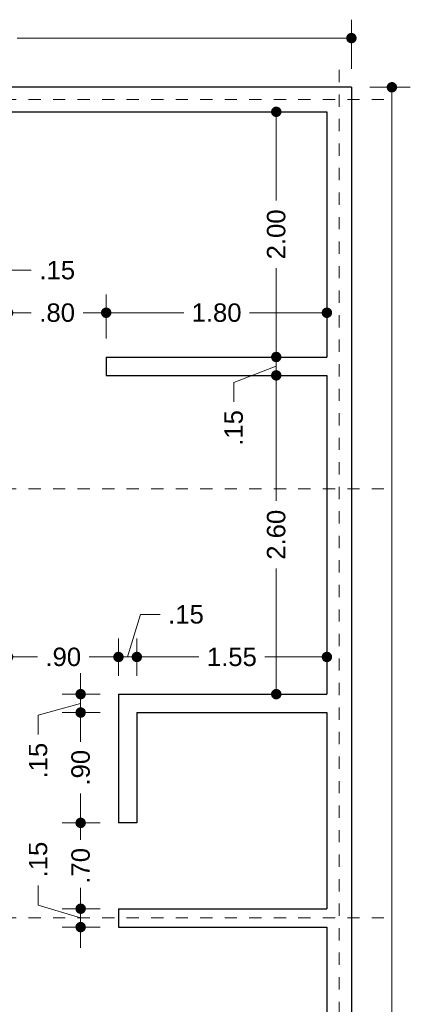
# Model space of a CAD drawing. Header units: millimetres. Extents: x 2562.8 to 2571.4, y 870.8 to 890.6.
# Tile 4 of 4: x 2568.1 to 2571.3, y 882.6 to 890.6. Entities that reach past the tile are written whole.
import ezdxf

# ---------------------------------------------------------------- set-up
doc = ezdxf.new("R2010")
doc.units = ezdxf.units.MM
doc.header["$LTSCALE"] = 0.001
doc.linetypes.add('CENTER2', pattern=[28.575, 19.05, -3.175, 3.175, -3.175])
for name, color, linetype, lineweight in [('Cotas', 7, 'Continuous', 18), ('Ejes', 7, 'CENTER2', 5), ('Muros', 7, 'Continuous', 30)]:
    doc.layers.add(name, color=color, linetype=linetype, lineweight=lineweight)
doc.styles.get("Standard").update_dxf_attribs({"font": 'arial.ttf'})
doc.dimstyles.new('1-100', dxfattribs={"dimscale": 100, "dimtxt": 0.0015, "dimasz": 0.00085, "dimexe": 0.0015, "dimexo": 0.0015, "dimgap": 0.0008, "dimtad": 0, "dimzin": 4, "dimdsep": 46, "dimtxsty": 'Standard', "dimblk": 'DOT', "dimcen": 0.09, "dimclrd": 256, "dimclre": 256, "dimclrt": 256, "dimadec": 0, "dimazin": 0, "dimtfac": 1, "dimtmove": 1, "dimatfit": 2, "dimfxl": 0.0015, "dimtfill": 1, "dimtolj": 1, "dimtzin": 4, "dimlwd": -1, "dimlwe": -1, "dimarcsym": 0})

# ---------------------------------------------------------------- blocks, each defined once
blk = doc.blocks.new('_DOT')
at = {"color": 0, "linetype": 'ByBlock'}
blk.add_line((-0.5, 0), (-1, 0), dxfattribs=at)
at = {"color": 0, "linetype": 'ByBlock', "const_width": 0.5}
blk.add_lwpolyline([(-0.25, 0, 1), (0.25, 0, 1)], format="xyb", close=True, dxfattribs=at)
blk = doc.blocks.new('*D22')
at = {"layer": 'Cotas', "transparency": 16777216}
for p, q in [((2564.7967, 890.223), (2564.7967, 890.6242)), ((2570.7967, 890.223), (2570.7967, 890.6242)), ((2564.8817, 890.4742), (2567.5217, 890.4742)), ((2570.7117, 890.4742), (2568.0716, 890.4742))]:
    blk.add_line(p, q, dxfattribs=at)
at = {"layer": 'Defpoints', "color": 0, "transparency": 16777216}
for p in [(2570.7967, 890.4742), (2564.7967, 890.073), (2570.7967, 890.073)]:
    blk.add_point(p, dxfattribs=at)
at = {"layer": 'Cotas', "transparency": 16777216, "xscale": 0.08499999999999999, "yscale": 0.08499999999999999, "zscale": 0.08499999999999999, "rotation": 180}
blk.add_blockref('_DOT', (2564.7967, 890.4742), dxfattribs=at)
at = {"layer": 'Cotas', "transparency": 16777216, "xscale": 0.08499999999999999, "yscale": 0.08499999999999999, "zscale": 0.08499999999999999}
blk.add_blockref('_DOT', (2570.7967, 890.4742), dxfattribs=at)
at = {"layer": 'Cotas', "transparency": 16777216, "insert": (2567.7967, 890.4742), "char_height": 0.15, "attachment_point": 5, "bg_fill": 3, "box_fill_scale": 1.1, "bg_fill_color": 256, "bg_fill_true_color": 13158600, "bg_fill_transparency": 0}
blk.add_mtext('\\A1;6.00', dxfattribs=at)
blk = doc.blocks.new('*D23')
at = {"layer": 'Cotas', "transparency": 16777216}
for p, q in [((2570.9467, 890.073), (2571.2768, 890.073)), ((2571.1268, 889.988), (2571.1268, 881.7488)), ((2571.1268, 872.858), (2571.1268, 881.0972)), ((2570.9467, 872.773), (2571.2768, 872.773))]:
    blk.add_line(p, q, dxfattribs=at)
at = {"layer": 'Defpoints', "color": 0, "transparency": 16777216}
for p in [(2570.7967, 890.073), (2570.7967, 872.773), (2571.1268, 872.773)]:
    blk.add_point(p, dxfattribs=at)
at = {"layer": 'Cotas', "transparency": 16777216, "xscale": 0.08499999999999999, "yscale": 0.08499999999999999, "zscale": 0.08499999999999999}
for p, rotation in [((2571.1268, 890.073), 90), ((2571.1268, 872.773), 270)]:
    blk.add_blockref('_DOT', p, dxfattribs=dict(at, rotation=rotation))
at = {"layer": 'Cotas', "transparency": 16777216, "insert": (2571.1268, 881.423), "char_height": 0.15, "attachment_point": 5, "rotation": 90, "bg_fill": 3, "box_fill_scale": 1.1, "bg_fill_color": 256, "bg_fill_true_color": 13158600, "bg_fill_transparency": 0}
blk.add_mtext('\\A1;17.30', dxfattribs=at)
blk = doc.blocks.new('*D33')
at = {"layer": 'Cotas', "transparency": 16777216}
for p, q in [((2568.7467, 884.073), (2568.4385, 884.073)), ((2568.5885, 883.988), (2568.5885, 883.9341)), ((2568.5885, 883.458), (2568.5885, 883.5119)), ((2568.7467, 883.373), (2568.4385, 883.373))]:
    blk.add_line(p, q, dxfattribs=at)
at = {"layer": 'Defpoints', "color": 0, "transparency": 16777216}
for p in [(2568.5885, 884.073), (2568.8967, 884.073), (2568.8967, 883.373)]:
    blk.add_point(p, dxfattribs=at)
at = {"layer": 'Cotas', "transparency": 16777216, "xscale": 0.08499999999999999, "yscale": 0.08499999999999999, "zscale": 0.08499999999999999}
for p, rotation in [((2568.5885, 884.073), 90), ((2568.5885, 883.373), 270)]:
    blk.add_blockref('_DOT', p, dxfattribs=dict(at, rotation=rotation))
at = {"layer": 'Cotas', "transparency": 16777216, "insert": (2568.5885, 883.723), "char_height": 0.15, "attachment_point": 5, "rotation": 90, "bg_fill": 3, "box_fill_scale": 1.1, "bg_fill_color": 256, "bg_fill_true_color": 13158600, "bg_fill_transparency": 0}
blk.add_mtext('\\A1;.70', dxfattribs=at)
blk = doc.blocks.new('*D34')
at = {"layer": 'Cotas', "transparency": 16777216}
for p, q in [((2568.7467, 884.973), (2568.4385, 884.973)), ((2568.5885, 884.888), (2568.5885, 884.7341)), ((2568.5885, 884.158), (2568.5885, 884.3119)), ((2568.7467, 884.073), (2568.4385, 884.073))]:
    blk.add_line(p, q, dxfattribs=at)
at = {"layer": 'Defpoints', "color": 0, "transparency": 16777216}
for p in [(2568.5885, 884.973), (2568.8967, 884.973), (2568.8967, 884.073)]:
    blk.add_point(p, dxfattribs=at)
at = {"layer": 'Cotas', "transparency": 16777216, "xscale": 0.08499999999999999, "yscale": 0.08499999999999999, "zscale": 0.08499999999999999}
for p, rotation in [((2568.5885, 884.973), 90), ((2568.5885, 884.073), 270)]:
    blk.add_blockref('_DOT', p, dxfattribs=dict(at, rotation=rotation))
at = {"layer": 'Cotas', "transparency": 16777216, "insert": (2568.5885, 884.523), "char_height": 0.15, "attachment_point": 5, "rotation": 90, "bg_fill": 3, "box_fill_scale": 1.1, "bg_fill_color": 256, "bg_fill_true_color": 13158600, "bg_fill_transparency": 0}
blk.add_mtext('\\A1;.90', dxfattribs=at)
blk = doc.blocks.new('*D37')
at = {"layer": 'Cotas', "transparency": 16777216}
for p, q in [((2569.0467, 885.273), (2569.0467, 885.5763)), ((2570.5967, 885.273), (2570.5967, 885.5763)), ((2569.1317, 885.4263), (2569.5534, 885.4263)), ((2570.5117, 885.4263), (2570.09, 885.4263))]:
    blk.add_line(p, q, dxfattribs=at)
at = {"layer": 'Defpoints', "color": 0, "transparency": 16777216}
for p in [(2570.5967, 885.4263), (2569.0467, 885.123), (2570.5967, 885.123)]:
    blk.add_point(p, dxfattribs=at)
at = {"layer": 'Cotas', "transparency": 16777216, "xscale": 0.08499999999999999, "yscale": 0.08499999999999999, "zscale": 0.08499999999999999, "rotation": 180}
blk.add_blockref('_DOT', (2569.0467, 885.4263), dxfattribs=at)
at = {"layer": 'Cotas', "transparency": 16777216, "xscale": 0.08499999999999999, "yscale": 0.08499999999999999, "zscale": 0.08499999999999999}
blk.add_blockref('_DOT', (2570.5967, 885.4263), dxfattribs=at)
at = {"layer": 'Cotas', "transparency": 16777216, "insert": (2569.8217, 885.4263), "char_height": 0.15, "attachment_point": 5, "bg_fill": 3, "box_fill_scale": 1.1, "bg_fill_color": 256, "bg_fill_true_color": 13158600, "bg_fill_transparency": 0}
blk.add_mtext('\\A1;1.55', dxfattribs=at)
blk = doc.blocks.new('*D38')
at = {"layer": 'Cotas', "transparency": 16777216}
for p, q in [((2568.7967, 888.023), (2568.7967, 888.384)), ((2570.5967, 888.023), (2570.5967, 888.384)), ((2568.8817, 888.234), (2569.4292, 888.234)), ((2570.5117, 888.234), (2569.9642, 888.234))]:
    blk.add_line(p, q, dxfattribs=at)
at = {"layer": 'Defpoints', "color": 0, "transparency": 16777216}
for p in [(2570.5967, 888.234), (2568.7967, 887.873), (2570.5967, 887.873)]:
    blk.add_point(p, dxfattribs=at)
at = {"layer": 'Cotas', "transparency": 16777216, "xscale": 0.08499999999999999, "yscale": 0.08499999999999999, "zscale": 0.08499999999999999, "rotation": 180}
blk.add_blockref('_DOT', (2568.7967, 888.234), dxfattribs=at)
at = {"layer": 'Cotas', "transparency": 16777216, "xscale": 0.08499999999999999, "yscale": 0.08499999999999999, "zscale": 0.08499999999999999}
blk.add_blockref('_DOT', (2570.5967, 888.234), dxfattribs=at)
at = {"layer": 'Cotas', "transparency": 16777216, "insert": (2569.6967, 888.234), "char_height": 0.15, "attachment_point": 5, "bg_fill": 3, "box_fill_scale": 1.1, "bg_fill_color": 256, "bg_fill_true_color": 13158600, "bg_fill_transparency": 0}
blk.add_mtext('\\A1;1.80', dxfattribs=at)
blk = doc.blocks.new('*D45')
at = {"layer": 'Cotas', "transparency": 16777216}
for p, q in [((2567.9967, 888.273), (2567.9967, 888.384)), ((2568.7967, 888.023), (2568.7967, 888.384)), ((2568.0817, 888.234), (2568.1855, 888.234)), ((2568.7117, 888.234), (2568.6078, 888.234))]:
    blk.add_line(p, q, dxfattribs=at)
at = {"layer": 'Defpoints', "color": 0, "transparency": 16777216}
for p in [(2567.9967, 888.234), (2567.9967, 888.123), (2568.7967, 887.873)]:
    blk.add_point(p, dxfattribs=at)
at = {"layer": 'Cotas', "transparency": 16777216, "xscale": 0.08499999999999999, "yscale": 0.08499999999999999, "zscale": 0.08499999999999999, "rotation": 180}
blk.add_blockref('_DOT', (2567.9967, 888.234), dxfattribs=at)
at = {"layer": 'Cotas', "transparency": 16777216, "xscale": 0.08499999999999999, "yscale": 0.08499999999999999, "zscale": 0.08499999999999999}
blk.add_blockref('_DOT', (2568.7967, 888.234), dxfattribs=at)
at = {"layer": 'Cotas', "transparency": 16777216, "insert": (2568.3967, 888.234), "char_height": 0.15, "attachment_point": 5, "bg_fill": 3, "box_fill_scale": 1.1, "bg_fill_color": 256, "bg_fill_true_color": 13158600, "bg_fill_transparency": 0}
blk.add_mtext('\\A1;.80', dxfattribs=at)
blk = doc.blocks.new('*D46')
at = {"layer": 'Cotas', "transparency": 16777216}
for p, q in [((2567.9967, 885.198), (2567.9967, 885.5763)), ((2568.8967, 885.273), (2568.8967, 885.5763)), ((2568.0817, 885.4263), (2568.2355, 885.4263)), ((2568.8117, 885.4263), (2568.6578, 885.4263))]:
    blk.add_line(p, q, dxfattribs=at)
at = {"layer": 'Defpoints', "color": 0, "transparency": 16777216}
for p in [(2567.9967, 885.4263), (2568.8967, 885.123), (2567.9967, 885.048)]:
    blk.add_point(p, dxfattribs=at)
at = {"layer": 'Cotas', "transparency": 16777216, "xscale": 0.08499999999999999, "yscale": 0.08499999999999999, "zscale": 0.08499999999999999, "rotation": 180}
blk.add_blockref('_DOT', (2567.9967, 885.4263), dxfattribs=at)
at = {"layer": 'Cotas', "transparency": 16777216, "xscale": 0.08499999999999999, "yscale": 0.08499999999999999, "zscale": 0.08499999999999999}
blk.add_blockref('_DOT', (2568.8967, 885.4263), dxfattribs=at)
at = {"layer": 'Cotas', "transparency": 16777216, "insert": (2568.4467, 885.4263), "char_height": 0.15, "attachment_point": 5, "bg_fill": 3, "box_fill_scale": 1.1, "bg_fill_color": 256, "bg_fill_true_color": 13158600, "bg_fill_transparency": 0}
blk.add_mtext('\\A1;.90', dxfattribs=at)
blk = doc.blocks.new('*D50')
at = {"layer": 'Cotas', "transparency": 16777216}
for p, q in [((2568.5885, 885.208), (2568.5885, 885.293)), ((2568.7467, 885.123), (2568.4385, 885.123)), ((2568.5885, 884.973), (2568.5885, 885.123)), ((2568.5885, 884.973), (2568.5885, 885.123)), ((2568.5885, 885.048), (2568.2419, 884.9529)), ((2568.2419, 884.9529), (2568.2419, 884.7929)), ((2568.7467, 884.973), (2568.4385, 884.973)), ((2568.5885, 884.888), (2568.5885, 884.803))]:
    blk.add_line(p, q, dxfattribs=at)
at = {"layer": 'Defpoints', "color": 0, "transparency": 16777216}
for p in [(2568.5885, 885.123), (2568.8967, 885.123), (2568.8967, 884.973)]:
    blk.add_point(p, dxfattribs=at)
at = {"layer": 'Cotas', "transparency": 16777216, "xscale": 0.08499999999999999, "yscale": 0.08499999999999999, "zscale": 0.08499999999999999}
for p, rotation in [((2568.5885, 885.123), 270), ((2568.5885, 884.973), 90)]:
    blk.add_blockref('_DOT', p, dxfattribs=dict(at, rotation=rotation))
at = {"layer": 'Cotas', "transparency": 16777216, "insert": (2568.2419, 884.5809), "char_height": 0.15, "attachment_point": 5, "rotation": 90, "bg_fill": 3, "box_fill_scale": 1.1, "bg_fill_color": 256, "bg_fill_true_color": 13158600, "bg_fill_transparency": 0}
blk.add_mtext('\\A1;.15', dxfattribs=at)
blk = doc.blocks.new('*D51')
at = {"layer": 'Cotas', "transparency": 16777216}
for p, q in [((2568.9717, 885.4263), (2569.0756, 885.7729)), ((2569.0756, 885.7729), (2569.2356, 885.7729)), ((2568.8967, 885.273), (2568.8967, 885.5763)), ((2569.0467, 885.273), (2569.0467, 885.5763)), ((2568.8117, 885.4263), (2568.7267, 885.4263)), ((2568.8967, 885.4263), (2569.0467, 885.4263)), ((2568.8967, 885.4263), (2569.0467, 885.4263)), ((2569.1317, 885.4263), (2569.2167, 885.4263))]:
    blk.add_line(p, q, dxfattribs=at)
at = {"layer": 'Defpoints', "color": 0, "transparency": 16777216}
for p in [(2569.0467, 885.4263), (2568.8967, 885.123), (2569.0467, 885.123)]:
    blk.add_point(p, dxfattribs=at)
at = {"layer": 'Cotas', "transparency": 16777216, "xscale": 0.08499999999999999, "yscale": 0.08499999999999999, "zscale": 0.08499999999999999}
blk.add_blockref('_DOT', (2568.8967, 885.4263), dxfattribs=at)
at = {"layer": 'Cotas', "transparency": 16777216, "xscale": 0.08499999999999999, "yscale": 0.08499999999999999, "zscale": 0.08499999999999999, "rotation": 180}
blk.add_blockref('_DOT', (2569.0467, 885.4263), dxfattribs=at)
at = {"layer": 'Cotas', "transparency": 16777216, "insert": (2569.4476, 885.7729), "char_height": 0.15, "attachment_point": 5, "bg_fill": 3, "box_fill_scale": 1.1, "bg_fill_color": 256, "bg_fill_true_color": 13158600, "bg_fill_transparency": 0}
blk.add_mtext('\\A1;.15', dxfattribs=at)
blk = doc.blocks.new('*D52')
at = {"layer": 'Cotas', "transparency": 16777216}
for p, q in [((2568.2419, 883.402), (2568.2419, 883.562)), ((2568.5885, 883.458), (2568.5885, 883.543)), ((2568.5885, 883.298), (2568.2419, 883.402)), ((2568.7467, 883.373), (2568.4385, 883.373)), ((2568.5885, 883.373), (2568.5885, 883.223)), ((2568.5885, 883.373), (2568.5885, 883.223)), ((2568.7467, 883.223), (2568.4385, 883.223)), ((2568.5885, 883.138), (2568.5885, 883.053))]:
    blk.add_line(p, q, dxfattribs=at)
at = {"layer": 'Defpoints', "color": 0, "transparency": 16777216}
for p in [(2568.8967, 883.373), (2568.5885, 883.223), (2568.8967, 883.223)]:
    blk.add_point(p, dxfattribs=at)
at = {"layer": 'Cotas', "transparency": 16777216, "xscale": 0.08499999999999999, "yscale": 0.08499999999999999, "zscale": 0.08499999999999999}
for p, rotation in [((2568.5885, 883.373), 270), ((2568.5885, 883.223), 90)]:
    blk.add_blockref('_DOT', p, dxfattribs=dict(at, rotation=rotation))
at = {"layer": 'Cotas', "transparency": 16777216, "insert": (2568.2419, 883.7739), "char_height": 0.15, "attachment_point": 5, "rotation": 90, "bg_fill": 3, "box_fill_scale": 1.1, "bg_fill_color": 256, "bg_fill_true_color": 13158600, "bg_fill_transparency": 0}
blk.add_mtext('\\A1;.15', dxfattribs=at)
blk = doc.blocks.new('*D54')
at = {"layer": 'Cotas', "transparency": 16777216}
for p, q in [((2570.4467, 889.873), (2570.0336, 889.873)), ((2570.1836, 889.788), (2570.1836, 889.1489)), ((2570.1836, 887.958), (2570.1836, 888.5972)), ((2570.4467, 887.873), (2570.0336, 887.873))]:
    blk.add_line(p, q, dxfattribs=at)
at = {"layer": 'Defpoints', "color": 0, "transparency": 16777216}
for p in [(2570.5967, 889.873), (2570.1836, 887.873), (2570.5967, 887.873)]:
    blk.add_point(p, dxfattribs=at)
at = {"layer": 'Cotas', "transparency": 16777216, "xscale": 0.08499999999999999, "yscale": 0.08499999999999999, "zscale": 0.08499999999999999}
for p, rotation in [((2570.1836, 889.873), 90), ((2570.1836, 887.873), 270)]:
    blk.add_blockref('_DOT', p, dxfattribs=dict(at, rotation=rotation))
at = {"layer": 'Cotas', "transparency": 16777216, "insert": (2570.1836, 888.873), "char_height": 0.15, "attachment_point": 5, "rotation": 90, "bg_fill": 3, "box_fill_scale": 1.1, "bg_fill_color": 256, "bg_fill_true_color": 13158600, "bg_fill_transparency": 0}
blk.add_mtext('\\A1;2.00', dxfattribs=at)
blk = doc.blocks.new('*D55')
at = {"layer": 'Cotas', "transparency": 16777216}
for p, q in [((2570.1836, 887.958), (2570.1836, 888.043)), ((2570.4467, 887.873), (2570.0336, 887.873)), ((2570.1836, 887.873), (2570.1836, 887.723)), ((2570.1836, 887.873), (2570.1836, 887.723)), ((2570.1836, 887.798), (2569.837, 887.6663)), ((2569.837, 887.6663), (2569.837, 887.5063)), ((2570.4467, 887.723), (2570.0336, 887.723)), ((2570.1836, 887.638), (2570.1836, 887.553))]:
    blk.add_line(p, q, dxfattribs=at)
at = {"layer": 'Defpoints', "color": 0, "transparency": 16777216}
for p in [(2570.5967, 887.873), (2570.1836, 887.723), (2570.5967, 887.723)]:
    blk.add_point(p, dxfattribs=at)
at = {"layer": 'Cotas', "transparency": 16777216, "xscale": 0.08499999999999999, "yscale": 0.08499999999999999, "zscale": 0.08499999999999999}
for p, rotation in [((2570.1836, 887.873), 270), ((2570.1836, 887.723), 90)]:
    blk.add_blockref('_DOT', p, dxfattribs=dict(at, rotation=rotation))
at = {"layer": 'Cotas', "transparency": 16777216, "insert": (2569.837, 887.2944), "char_height": 0.15, "attachment_point": 5, "rotation": 90, "bg_fill": 3, "box_fill_scale": 1.1, "bg_fill_color": 256, "bg_fill_true_color": 13158600, "bg_fill_transparency": 0}
blk.add_mtext('\\A1;.15', dxfattribs=at)
blk = doc.blocks.new('*D59')
at = {"layer": 'Cotas', "transparency": 16777216}
for p, q in [((2567.9217, 888.234), (2568.0256, 888.5806)), ((2568.0256, 888.5806), (2568.1856, 888.5806)), ((2567.8467, 888.1633), (2567.8467, 888.384)), ((2567.9967, 888.273), (2567.9967, 888.384)), ((2567.7617, 888.234), (2567.6767, 888.234)), ((2567.9967, 888.234), (2567.8467, 888.234)), ((2567.9967, 888.234), (2567.8467, 888.234)), ((2568.0817, 888.234), (2568.1667, 888.234))]:
    blk.add_line(p, q, dxfattribs=at)
at = {"layer": 'Defpoints', "color": 0, "transparency": 16777216}
for p in [(2567.8467, 888.234), (2567.9967, 888.123), (2567.8467, 888.0133)]:
    blk.add_point(p, dxfattribs=at)
at = {"layer": 'Cotas', "transparency": 16777216, "xscale": 0.08499999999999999, "yscale": 0.08499999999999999, "zscale": 0.08499999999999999}
blk.add_blockref('_DOT', (2567.8467, 888.234), dxfattribs=at)
at = {"layer": 'Cotas', "transparency": 16777216, "xscale": 0.08499999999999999, "yscale": 0.08499999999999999, "zscale": 0.08499999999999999, "rotation": 180}
blk.add_blockref('_DOT', (2567.9967, 888.234), dxfattribs=at)
at = {"layer": 'Cotas', "transparency": 16777216, "insert": (2568.3976, 888.5806), "char_height": 0.15, "attachment_point": 5, "bg_fill": 3, "box_fill_scale": 1.1, "bg_fill_color": 256, "bg_fill_true_color": 13158600, "bg_fill_transparency": 0}
blk.add_mtext('\\A1;.15', dxfattribs=at)
blk = doc.blocks.new('*D76')
at = {"layer": 'Cotas', "transparency": 16777216}
for p, q in [((2570.4467, 887.723), (2570.0336, 887.723)), ((2570.1836, 887.638), (2570.1836, 886.6989)), ((2570.1836, 885.208), (2570.1836, 886.1472)), ((2570.4467, 885.123), (2570.0336, 885.123))]:
    blk.add_line(p, q, dxfattribs=at)
at = {"layer": 'Defpoints', "color": 0, "transparency": 16777216}
for p in [(2570.5967, 887.723), (2570.1836, 885.123), (2570.5967, 885.123)]:
    blk.add_point(p, dxfattribs=at)
at = {"layer": 'Cotas', "transparency": 16777216, "xscale": 0.08499999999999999, "yscale": 0.08499999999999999, "zscale": 0.08499999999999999}
for p, rotation in [((2570.1836, 887.723), 90), ((2570.1836, 885.123), 270)]:
    blk.add_blockref('_DOT', p, dxfattribs=dict(at, rotation=rotation))
at = {"layer": 'Cotas', "transparency": 16777216, "insert": (2570.1836, 886.423), "char_height": 0.15, "attachment_point": 5, "rotation": 90, "bg_fill": 3, "box_fill_scale": 1.1, "bg_fill_color": 256, "bg_fill_true_color": 13158600, "bg_fill_transparency": 0}
blk.add_mtext('\\A1;2.60', dxfattribs=at)

msp = doc.modelspace()

# ---------------------------------------------------------------- linework, layer by layer
at = {"layer": 'Ejes', "linetype": 'CENTER2'}
for p, q in [((2570.6967, 871.5147), (2570.6967, 890.2605)), ((2563.5633, 889.973), (2571.0612, 889.973)), ((2563.5633, 886.798), (2571.0612, 886.798)), ((2563.5633, 883.298), (2571.0612, 883.298))]:
    msp.add_line(p, q, dxfattribs=at)
at = {"layer": 'Muros'}
for p, q in [((2570.7967, 890.073), (2564.7967, 890.073)), ((2570.7967, 890.073), (2570.7967, 872.773)), ((2567.9967, 889.873), (2570.5967, 889.873)), ((2570.5967, 889.873), (2570.5967, 887.873)), ((2568.7967, 887.873), (2570.5967, 887.873)), ((2568.7967, 887.873), (2568.7967, 887.723)), ((2568.7967, 887.723), (2570.5967, 887.723)), ((2570.5967, 887.723), (2570.5967, 885.123)), ((2568.8967, 885.123), (2570.5967, 885.123)), ((2568.8967, 885.123), (2568.8967, 884.073)), ((2569.0467, 884.973), (2570.5967, 884.973)), ((2569.0467, 884.973), (2569.0467, 884.073)), ((2570.5967, 884.973), (2570.5967, 883.373)), ((2569.0467, 884.073), (2568.8967, 884.073)), ((2568.8967, 883.373), (2570.5967, 883.373)), ((2568.8967, 883.373), (2568.8967, 883.223)), ((2568.8967, 883.223), (2570.5967, 883.223)), ((2570.5967, 883.223), (2570.5967, 872.773))]:
    msp.add_line(p, q, dxfattribs=at)

# ---------------------------------------------------------------- next in the draw order: dimensions: what is measured, and where the dimension line sits
at = {"layer": 'Cotas'}
for base, p1, p2, picture, middle in [((2570.7967, 890.4742), (2564.7967, 890.073), (2570.7967, 890.073), '*D22', (2567.7967, 890.4742)), ((2570.5967, 888.234), (2568.7967, 887.873), (2570.5967, 887.873), '*D38', (2569.6967, 888.234)), ((2570.5967, 885.4263), (2569.0467, 885.123), (2570.5967, 885.123), '*D37', (2569.8217, 885.4263))]:
    dim = msp.add_linear_dim(base=base, p1=p1, p2=p2, dimstyle='1-100', dxfattribs=at)
    dim.commit()
    dim.dimension.update_dxf_attribs({"geometry": picture, "text_midpoint": middle})
dim = msp.add_linear_dim(base=(2568.5885, 884.073), p1=(2568.8967, 883.373), p2=(2568.8967, 884.073), angle=90, dimstyle='1-100', dxfattribs=at)
dim.commit()
dim.dimension.update_dxf_attribs({"geometry": '*D33', "text_midpoint": (2568.5885, 883.723), "dimtype": 160})

# ---------------------------------------------------------------- next in the draw order: dimensions: what is measured, and where the dimension line sits
for base, p1, p2, picture, middle in [((2571.1268, 872.773), (2570.7967, 890.073), (2570.7967, 872.773), '*D23', (2571.1268, 881.423)), ((2570.1836, 887.873), (2570.5967, 889.873), (2570.5967, 887.873), '*D54', (2570.1836, 888.873)), ((2568.5885, 884.973), (2568.8967, 884.073), (2568.8967, 884.973), '*D34', (2568.5885, 884.523)), ((2568.5885, 883.223), (2568.8967, 883.373), (2568.8967, 883.223), '*D52', (2568.2419, 883.642))]:
    dim = msp.add_linear_dim(base=base, p1=p1, p2=p2, angle=90, dimstyle='1-100', dxfattribs=at)
    dim.commit()
    dim.dimension.update_dxf_attribs({"geometry": picture, "text_midpoint": middle})
dim = msp.add_linear_dim(base=(2567.9967, 888.234), p1=(2568.7967, 887.873), p2=(2567.9967, 888.123), dimstyle='1-100', dxfattribs=at)
dim.commit()
dim.dimension.update_dxf_attribs({"geometry": '*D45', "text_midpoint": (2568.3967, 888.234)})

# ---------------------------------------------------------------- next in the draw order: dimensions: what is measured, and where the dimension line sits
for base, p1, p2, picture, middle in [((2567.8467, 888.234), (2567.9967, 888.123), (2567.8467, 888.0133), '*D59', (2568.2656, 888.5806)), ((2567.9967, 885.4263), (2568.8967, 885.123), (2567.9967, 885.048), '*D46', (2568.4467, 885.4263))]:
    dim = msp.add_linear_dim(base=base, p1=p1, p2=p2, dimstyle='1-100', dxfattribs=at)
    dim.commit()
    dim.dimension.update_dxf_attribs({"geometry": picture, "text_midpoint": middle})
dim = msp.add_linear_dim(base=(2570.1836, 887.723), p1=(2570.5967, 887.873), p2=(2570.5967, 887.723), angle=90, dimstyle='1-100', dxfattribs=at)
dim.commit()
dim.dimension.update_dxf_attribs({"geometry": '*D55', "text_midpoint": (2569.837, 887.4263), "dimtype": 160})

# ---------------------------------------------------------------- next in the draw order: dimensions: what is measured, and where the dimension line sits
dim = msp.add_linear_dim(base=(2570.1836, 885.123), p1=(2570.5967, 887.723), p2=(2570.5967, 885.123), angle=90, dimstyle='1-100', dxfattribs=at)
dim.commit()
dim.dimension.update_dxf_attribs({"geometry": '*D76', "text_midpoint": (2570.1836, 886.423)})
dim = msp.add_linear_dim(base=(2568.5885, 885.123), p1=(2568.8967, 884.973), p2=(2568.8967, 885.123), angle=90, dimstyle='1-100', dxfattribs=at)
dim.commit()
dim.dimension.update_dxf_attribs({"geometry": '*D50', "text_midpoint": (2568.2419, 884.7129), "dimtype": 160})

# ---------------------------------------------------------------- next in the draw order: dimensions: what is measured, and where the dimension line sits
dim = msp.add_linear_dim(base=(2569.0467, 885.4263), p1=(2568.8967, 885.123), p2=(2569.0467, 885.123), dimstyle='1-100', dxfattribs=at)
dim.commit()
dim.dimension.update_dxf_attribs({"geometry": '*D51', "text_midpoint": (2569.3156, 885.7729)})

doc.saveas('drawing.dxf')
